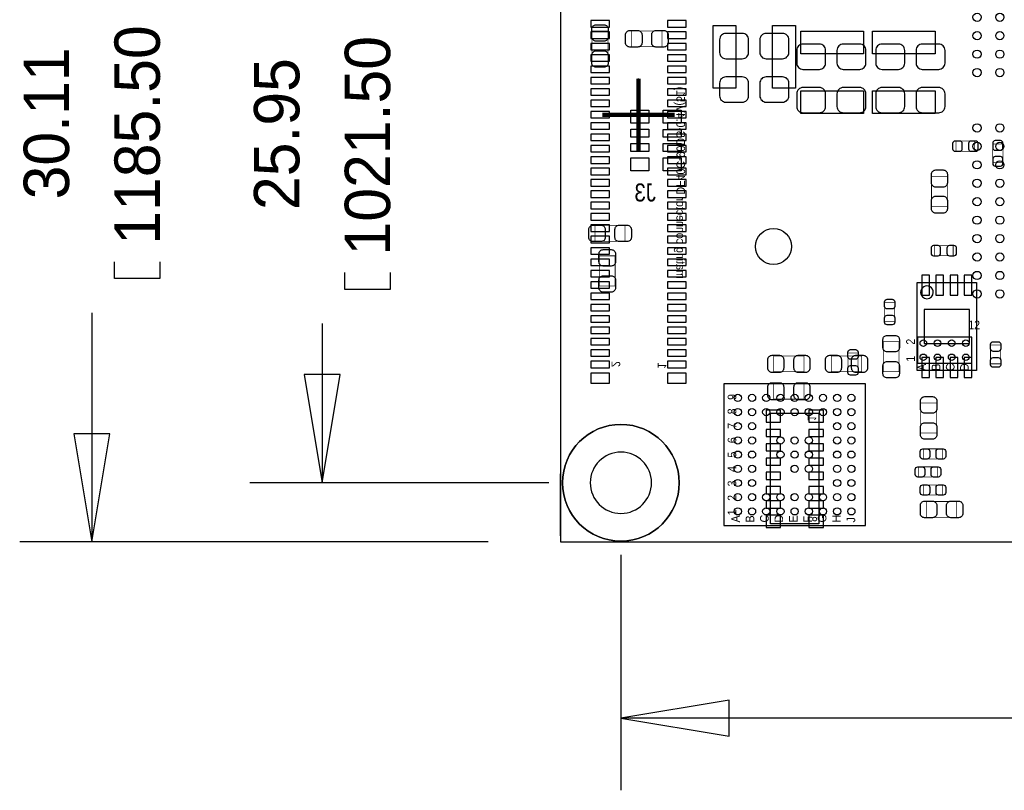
# Model space of a CAD drawing. Extents: x -13 to 81, y -8.8 to 48.8.
# Tile 1 of 9: x -13 to 21.7, y -8.8 to 18.4. Entities that reach past the tile are written whole.
import ezdxf
from ezdxf.enums import TextEntityAlignment as Align

# ---------------------------------------------------------------- set-up
doc = ezdxf.new("R2010")
doc.units = 0
for name, color, linetype in [('BG_DIMENSION', 1, 'CONTINUOUS'), ('BG_OUTLINE', 3, 'CONTINUOUS'), ('PG_ASSEMBLY_BOTTOM', 140, 'CONTINUOUS'), ('PG_ASSEMBLY_TOP', 140, 'CONTINUOUS'), ('PG_BODY_CENTER', 211, 'CONTINUOUS'), ('PIN_BOTTOM', 211, 'CONTINUOUS'), ('PIN_TOP', 160, 'CONTINUOUS')]:
    doc.layers.add(name, color=color, linetype=linetype)

msp = doc.modelspace()

# ---------------------------------------------------------------- linework, layer by layer
at = {"layer": 'BG_DIMENSION'}
for points in [[(-8.082788, 9.873742), (-8.082788, 9.276842), (-9.682988, 9.276842), (-9.682988, 9.873742)], [(0.033528, 9.496298), (0.033528, 8.899398), (-1.566672, 8.899398), (-1.566672, 9.496298)], [(-10.483088, 8.076692), (-10.483088, 0)], [(-2.366772, 7.699248), (-2.366772, 2.0828)], [(-3.001772, 5.8928), (-2.366772, 2.0828), (-1.731772, 5.8928), (-3.001772, 5.8928)], [(-11.118088, 3.81), (-10.483088, 0), (-9.848088, 3.81), (-11.118088, 3.81)], [(5.625592, 2.0828), (-4.906772, 2.0828)], [(3.491992, 0), (-13.023088, 0)], [(8.165592, -0.4572), (8.165592, -8.755634)], [(11.975592, -5.580634), (8.165592, -6.215634), (11.975592, -6.850634), (11.975592, -5.580634)], [(27.591766, -6.215634), (8.165592, -6.215634)]]:
    msp.add_lwpolyline(points, dxfattribs=at)
for points in [[(10.222992, 2.0828, 1), (6.108192, 2.0828, 1)], [(9.245092, 2.0828, 1), (7.086092, 2.0828, 1)]]:
    msp.add_lwpolyline(points, format="xyb", close=True, dxfattribs=at)
at = {"layer": 'BG_OUTLINE'}
msp.add_lwpolyline([(6.031992, 30.1117), (6.031992, 0), (61.210952, 0), (61.210952, 30.1117)], close=True, dxfattribs=at)
msp.add_lwpolyline([(6.031992, 30.1117), (6.031992, 0), (61.210952, 0), (61.210952, 30.1117)], close=True, dxfattribs=at)
for points in [[(6.031992, 8.69188), (6.031992, 6.499606)], [(6.031992, 0.20828), (6.031992, 2.400554)]]:
    msp.add_lwpolyline(points, dxfattribs=at)
at = {"layer": 'PG_ASSEMBLY_BOTTOM', "const_width": 0.024892}
for points in [[(19.976846, 14.124686), (19.976846, 13.764514), (20.636738, 13.764514), (20.636738, 14.124686), (19.976846, 14.124686)], [(21.269706, 13.360654), (21.629878, 13.360654), (21.629878, 14.020546), (21.269706, 14.020546), (21.269706, 13.360654)], [(19.112484, 11.814302), (19.6723, 11.814302), (19.6723, 12.874498), (19.112484, 12.874498), (19.112484, 11.814302)], [(19.214846, 10.441686), (19.214846, 10.081514), (19.874738, 10.081514), (19.874738, 10.441686), (19.214846, 10.441686)], [(14.61389, 5.993892), (14.61389, 6.553708), (13.553694, 6.553708), (13.553694, 5.993892), (14.61389, 5.993892)], [(16.64589, 5.993892), (16.64589, 6.553708), (15.585694, 6.553708), (15.585694, 5.993892), (16.64589, 5.993892)], [(14.61389, 5.028692), (14.61389, 5.588508), (13.553694, 5.588508), (13.553694, 5.028692), (14.61389, 5.028692)]]:
    msp.add_lwpolyline(points, dxfattribs=at)
at = {"layer": 'PG_ASSEMBLY_BOTTOM'}
msp.add_lwpolyline([(18.60169, 9.14273), (20.69973, 9.14273), (20.69973, 6.04393), (18.60169, 6.04393), (18.60169, 9.14273)], dxfattribs=at)
msp.add_lwpolyline([(19.175222, 8.793226, 1), (18.726198, 8.793434, 1)], format="xyb", close=True, dxfattribs=at)
msp.add_lwpolyline([(15.142972, 4.53644), (15.142972, 0.635), (13.441172, 0.635), (13.441172, 4.53644)], close=True, dxfattribs=at)
at = {"layer": 'PG_ASSEMBLY_TOP', "const_width": 0.024892}
for points in [[(7.7089, 16.945102), (7.149084, 16.945102), (7.149084, 18.005298), (7.7089, 18.005298), (7.7089, 16.945102)], [(8.549894, 17.449292), (8.549894, 18.009108), (9.61009, 18.009108), (9.61009, 17.449292), (8.549894, 17.449292)], [(8.31469, 11.151108), (8.31469, 10.591292), (7.254494, 10.591292), (7.254494, 11.151108), (8.31469, 11.151108)], [(7.403084, 10.080498), (7.9629, 10.080498), (7.9629, 9.020302), (7.403084, 9.020302), (7.403084, 10.080498)], [(17.818354, 7.768844), (17.458182, 7.768844), (17.458182, 8.428736), (17.818354, 8.428736), (17.818354, 7.768844)], [(17.9705, 5.997702), (17.410684, 5.997702), (17.410684, 7.057898), (17.9705, 7.057898), (17.9705, 5.997702)], [(21.5519, 6.274816), (21.191728, 6.274816), (21.191728, 6.934708), (21.5519, 6.934708), (21.5519, 6.274816)], [(16.524478, 5.994654), (16.164306, 5.994654), (16.164306, 6.654546), (16.524478, 6.654546), (16.524478, 5.994654)], [(19.2913, 3.838702), (18.731484, 3.838702), (18.731484, 4.898898), (19.2913, 4.898898), (19.2913, 3.838702)], [(18.833846, 2.918714), (18.833846, 3.278886), (19.493738, 3.278886), (19.493738, 2.918714), (18.833846, 2.918714)], [(18.656046, 2.283714), (18.656046, 2.643886), (19.315938, 2.643886), (19.315938, 2.283714), (18.656046, 2.283714)], [(18.833846, 1.648714), (18.833846, 2.008886), (19.493738, 2.008886), (19.493738, 1.648714), (18.833846, 1.648714)], [(19.99869, 1.422908), (19.99869, 0.863092), (18.938494, 0.863092), (18.938494, 1.422908), (19.99869, 1.422908)]]:
    msp.add_lwpolyline(points, dxfattribs=at)
at = {"layer": 'PG_ASSEMBLY_TOP'}
for points in [[(20.533868, 6.294374), (20.533868, 7.213854), (18.613628, 7.213854), (18.613628, 6.294374), (20.533868, 6.294374)], [(16.78813, 0.574294), (16.78813, 5.574538), (11.787886, 5.574538), (11.787886, 0.574294), (16.78813, 0.574294)]]:
    msp.add_lwpolyline(points, dxfattribs=at)
at = {"layer": 'PG_BODY_CENTER', "const_width": 0.1524}
for points in [[(8.785352, 13.78458), (8.785352, 16.32458)], [(7.515352, 15.05458), (10.055352, 15.05458)]]:
    msp.add_lwpolyline(points, dxfattribs=at)
at = {"layer": 'PG_BODY_CENTER'}
for points in [[(8.785352, 13.78458), (8.785352, 16.32458)], [(7.515352, 15.05458), (10.055352, 15.05458)]]:
    msp.add_lwpolyline(points, dxfattribs=at)
at = {"layer": 'PIN_BOTTOM'}
for points in [[(7.100062, 18.14068), (7.760462, 18.14068), (7.760462, 18.36928), (7.100062, 18.36928)], [(9.810242, 18.14068), (10.470642, 18.14068), (10.470642, 18.36928), (9.810242, 18.36928)], [(7.100062, 17.74063), (7.760462, 17.74063), (7.760462, 17.96923), (7.100062, 17.96923)], [(9.810242, 17.74063), (10.470642, 17.74063), (10.470642, 17.96923), (9.810242, 17.96923)], [(7.100062, 17.34058), (7.760462, 17.34058), (7.760462, 17.56918), (7.100062, 17.56918)], [(9.810242, 17.34058), (10.470642, 17.34058), (10.470642, 17.56918), (9.810242, 17.56918)], [(7.100062, 16.94053), (7.760462, 16.94053), (7.760462, 17.16913), (7.100062, 17.16913)], [(9.810242, 16.94053), (10.470642, 16.94053), (10.470642, 17.16913), (9.810242, 17.16913)], [(7.100062, 16.54048), (7.760462, 16.54048), (7.760462, 16.76908), (7.100062, 16.76908)], [(9.810242, 16.54048), (10.470642, 16.54048), (10.470642, 16.76908), (9.810242, 16.76908)], [(7.100062, 16.14043), (7.760462, 16.14043), (7.760462, 16.36903), (7.100062, 16.36903)], [(9.810242, 16.14043), (10.470642, 16.14043), (10.470642, 16.36903), (9.810242, 16.36903)], [(7.100062, 15.74038), (7.760462, 15.74038), (7.760462, 15.96898), (7.100062, 15.96898)], [(9.810242, 15.74038), (10.470642, 15.74038), (10.470642, 15.96898), (9.810242, 15.96898)], [(7.100062, 15.34033), (7.760462, 15.34033), (7.760462, 15.56893), (7.100062, 15.56893)], [(9.810242, 15.34033), (10.470642, 15.34033), (10.470642, 15.56893), (9.810242, 15.56893)], [(7.100062, 14.94028), (7.760462, 14.94028), (7.760462, 15.16888), (7.100062, 15.16888)], [(9.810242, 14.94028), (10.470642, 14.94028), (10.470642, 15.16888), (9.810242, 15.16888)], [(7.100062, 14.54023), (7.760462, 14.54023), (7.760462, 14.76883), (7.100062, 14.76883)], [(9.810242, 14.54023), (10.470642, 14.54023), (10.470642, 14.76883), (9.810242, 14.76883)], [(7.100062, 14.14018), (7.760462, 14.14018), (7.760462, 14.36878), (7.100062, 14.36878)], [(9.810242, 14.14018), (10.470642, 14.14018), (10.470642, 14.36878), (9.810242, 14.36878)], [(7.100062, 13.74013), (7.760462, 13.74013), (7.760462, 13.96873), (7.100062, 13.96873)], [(9.810242, 13.74013), (10.470642, 13.74013), (10.470642, 13.96873), (9.810242, 13.96873)], [(7.100062, 13.34008), (7.760462, 13.34008), (7.760462, 13.56868), (7.100062, 13.56868)], [(9.810242, 13.34008), (10.470642, 13.34008), (10.470642, 13.56868), (9.810242, 13.56868)], [(7.100062, 12.94003), (7.760462, 12.94003), (7.760462, 13.16863), (7.100062, 13.16863)], [(9.810242, 12.94003), (10.470642, 12.94003), (10.470642, 13.16863), (9.810242, 13.16863)], [(7.100062, 12.53998), (7.760462, 12.53998), (7.760462, 12.76858), (7.100062, 12.76858)], [(9.810242, 12.53998), (10.470642, 12.53998), (10.470642, 12.76858), (9.810242, 12.76858)], [(7.100062, 12.13993), (7.760462, 12.13993), (7.760462, 12.36853), (7.100062, 12.36853)], [(9.810242, 12.13993), (10.470642, 12.13993), (10.470642, 12.36853), (9.810242, 12.36853)], [(7.100062, 11.73988), (7.760462, 11.73988), (7.760462, 11.96848), (7.100062, 11.96848)], [(9.810242, 11.73988), (10.470642, 11.73988), (10.470642, 11.96848), (9.810242, 11.96848)], [(7.100062, 11.33983), (7.760462, 11.33983), (7.760462, 11.56843), (7.100062, 11.56843)], [(9.810242, 11.33983), (10.470642, 11.33983), (10.470642, 11.56843), (9.810242, 11.56843)], [(7.100062, 10.93978), (7.760462, 10.93978), (7.760462, 11.16838), (7.100062, 11.16838)], [(9.810242, 10.93978), (10.470642, 10.93978), (10.470642, 11.16838), (9.810242, 11.16838)], [(7.100062, 10.53973), (7.760462, 10.53973), (7.760462, 10.76833), (7.100062, 10.76833)], [(9.810242, 10.53973), (10.470642, 10.53973), (10.470642, 10.76833), (9.810242, 10.76833)], [(7.100062, 10.13968), (7.760462, 10.13968), (7.760462, 10.36828), (7.100062, 10.36828)], [(9.810242, 10.13968), (10.470642, 10.13968), (10.470642, 10.36828), (9.810242, 10.36828)], [(7.100062, 9.73963), (7.760462, 9.73963), (7.760462, 9.96823), (7.100062, 9.96823)], [(9.810242, 9.73963), (10.470642, 9.73963), (10.470642, 9.96823), (9.810242, 9.96823)], [(7.100062, 9.33958), (7.760462, 9.33958), (7.760462, 9.56818), (7.100062, 9.56818)], [(9.810242, 9.33958), (10.470642, 9.33958), (10.470642, 9.56818), (9.810242, 9.56818)], [(19.03603, 9.39419), (18.76679, 9.39419), (18.76679, 8.69315), (19.03603, 8.69315)], [(19.53641, 9.39419), (19.26717, 9.39419), (19.26717, 8.69315), (19.53641, 8.69315)], [(20.03425, 9.39419), (19.76501, 9.39419), (19.76501, 8.69315), (20.03425, 8.69315)], [(20.53463, 9.39419), (20.26539, 9.39419), (20.26539, 8.69315), (20.53463, 8.69315)], [(7.100062, 8.93953), (7.760462, 8.93953), (7.760462, 9.16813), (7.100062, 9.16813)], [(9.810242, 8.93953), (10.470642, 8.93953), (10.470642, 9.16813), (9.810242, 9.16813)], [(7.100062, 8.53948), (7.760462, 8.53948), (7.760462, 8.76808), (7.100062, 8.76808)], [(9.810242, 8.53948), (10.470642, 8.53948), (10.470642, 8.76808), (9.810242, 8.76808)], [(7.100062, 8.13943), (7.760462, 8.13943), (7.760462, 8.36803), (7.100062, 8.36803)], [(9.810242, 8.13943), (10.470642, 8.13943), (10.470642, 8.36803), (9.810242, 8.36803)], [(20.45081, 6.99389), (20.45081, 8.19277), (18.85061, 8.19277), (18.85061, 6.99389)], [(7.100062, 7.73938), (7.760462, 7.73938), (7.760462, 7.96798), (7.100062, 7.96798)], [(9.810242, 7.73938), (10.470642, 7.73938), (10.470642, 7.96798), (9.810242, 7.96798)], [(7.100062, 7.33933), (7.760462, 7.33933), (7.760462, 7.56793), (7.100062, 7.56793)], [(9.810242, 7.33933), (10.470642, 7.33933), (10.470642, 7.56793), (9.810242, 7.56793)], [(7.100062, 6.93928), (7.760462, 6.93928), (7.760462, 7.16788), (7.100062, 7.16788)], [(9.810242, 6.93928), (10.470642, 6.93928), (10.470642, 7.16788), (9.810242, 7.16788)], [(7.100062, 6.53923), (7.760462, 6.53923), (7.760462, 6.76783), (7.100062, 6.76783)], [(9.810242, 6.53923), (10.470642, 6.53923), (10.470642, 6.76783), (9.810242, 6.76783)], [(7.100062, 6.13918), (7.760462, 6.13918), (7.760462, 6.36778), (7.100062, 6.36778)], [(9.810242, 6.13918), (10.470642, 6.13918), (10.470642, 6.36778), (9.810242, 6.36778)], [(19.03603, 6.49351), (18.76679, 6.49351), (18.76679, 5.79247), (19.03603, 5.79247)], [(19.53641, 6.49351), (19.26717, 6.49351), (19.26717, 5.79247), (19.53641, 5.79247)], [(20.03425, 6.49351), (19.76501, 6.49351), (19.76501, 5.79247), (20.03425, 5.79247)], [(20.53463, 6.49351), (20.26539, 6.49351), (20.26539, 5.79247), (20.53463, 5.79247)], [(7.100062, 5.59308), (7.760462, 5.59308), (7.760462, 5.94868), (7.100062, 5.94868)], [(9.810242, 5.59308), (10.470642, 5.59308), (10.470642, 5.94868), (9.810242, 5.94868)], [(13.791692, 4.64566), (13.283692, 4.64566), (13.283692, 4.21386), (13.791692, 4.21386)], [(14.792452, 4.21386), (15.300452, 4.21386), (15.300452, 4.64566), (14.792452, 4.64566)], [(13.791692, 3.9624), (13.283692, 3.9624), (13.283692, 3.7084), (13.791692, 3.7084)], [(15.300452, 3.9624), (14.792452, 3.9624), (14.792452, 3.7084), (15.300452, 3.7084)], [(13.791692, 3.45948), (13.283692, 3.45948), (13.283692, 3.20548), (13.791692, 3.20548)], [(15.300452, 3.45948), (14.792452, 3.45948), (14.792452, 3.20548), (15.300452, 3.20548)], [(13.791692, 2.95402), (13.283692, 2.95402), (13.283692, 2.70002), (13.791692, 2.70002)], [(15.300452, 2.95402), (14.792452, 2.95402), (14.792452, 2.70002), (15.300452, 2.70002)], [(13.791692, 2.4511), (13.283692, 2.4511), (13.283692, 2.1971), (13.791692, 2.1971)], [(15.300452, 2.4511), (14.792452, 2.4511), (14.792452, 2.1971), (15.300452, 2.1971)], [(13.791692, 1.94564), (13.283692, 1.94564), (13.283692, 1.69164), (13.791692, 1.69164)], [(15.300452, 1.94564), (14.792452, 1.94564), (14.792452, 1.69164), (15.300452, 1.69164)], [(13.791692, 1.44272), (13.283692, 1.44272), (13.283692, 1.18872), (13.791692, 1.18872)], [(15.300452, 1.44272), (14.792452, 1.44272), (14.792452, 1.18872), (15.300452, 1.18872)], [(13.791692, 0.9398), (13.283692, 0.9398), (13.283692, 0.508), (13.791692, 0.508)], [(14.792452, 0.508), (15.300452, 0.508), (15.300452, 0.9398), (14.792452, 0.9398)]]:
    msp.add_lwpolyline(points, close=True, dxfattribs=at)
for points in [[(11.64336, 17.69745), (11.64336, 17.247362, 0.414414), (11.863324, 17.027398), (12.44346, 17.027398, 0.414414), (12.663424, 17.247362), (12.663424, 17.69745, 0.414414), (12.44346, 17.917414), (11.863324, 17.917414, 0.414414)], [(13.06322, 17.69745), (13.06322, 17.247362, 0.414414), (13.283184, 17.027398), (13.86332, 17.027398, 0.414414), (14.083284, 17.247362), (14.083284, 17.69745, 0.414414), (13.86332, 17.917414), (13.283184, 17.917414, 0.414414)], [(14.36116, 17.322292), (14.36116, 16.872204, 0.414414), (14.581124, 16.65224), (15.16126, 16.65224, 0.414414), (15.381224, 16.872204), (15.381224, 17.322292, 0.414414), (15.16126, 17.542256), (14.581124, 17.542256, 0.414414)], [(15.78102, 17.322292), (15.78102, 16.872204, 0.414414), (16.000984, 16.65224), (16.58112, 16.65224, 0.414414), (16.801084, 16.872204), (16.801084, 17.322292, 0.414414), (16.58112, 17.542256), (16.000984, 17.542256, 0.414414)], [(17.148048, 17.322292), (17.148048, 16.872204, 0.414414), (17.368012, 16.65224), (17.948148, 16.65224, 0.414414), (18.168112, 16.872204), (18.168112, 17.322292, 0.414414), (17.948148, 17.542256), (17.368012, 17.542256, 0.414414)], [(18.567908, 17.322292), (18.567908, 16.872204, 0.414414), (18.787872, 16.65224), (19.368008, 16.65224, 0.414414), (19.587972, 16.872204), (19.587972, 17.322292, 0.414414), (19.368008, 17.542256), (18.787872, 17.542256, 0.414414)], [(12.663424, 15.717266), (12.663424, 16.167354, 0.414414), (12.44346, 16.387318), (11.863324, 16.387318, 0.414414), (11.64336, 16.167354), (11.64336, 15.717266, 0.414414), (11.863324, 15.497302), (12.44346, 15.497302, 0.414414)], [(14.083284, 15.717266), (14.083284, 16.167354, 0.414414), (13.86332, 16.387318), (13.283184, 16.387318, 0.414414), (13.06322, 16.167354), (13.06322, 15.717266, 0.414414), (13.283184, 15.497302), (13.86332, 15.497302, 0.414414)], [(15.381224, 15.342108), (15.381224, 15.792196, 0.414414), (15.16126, 16.01216), (14.581124, 16.01216, 0.414414), (14.36116, 15.792196), (14.36116, 15.342108, 0.414414), (14.581124, 15.122144), (15.16126, 15.122144, 0.414414)], [(16.801084, 15.342108), (16.801084, 15.792196, 0.414414), (16.58112, 16.01216), (16.000984, 16.01216, 0.414414), (15.78102, 15.792196), (15.78102, 15.342108, 0.414414), (16.000984, 15.122144), (16.58112, 15.122144, 0.414414)], [(18.168112, 15.342108), (18.168112, 15.792196, 0.414414), (17.948148, 16.01216), (17.368012, 16.01216, 0.414414), (17.148048, 15.792196), (17.148048, 15.342108, 0.414414), (17.368012, 15.122144), (17.948148, 15.122144, 0.414414)], [(19.587972, 15.342108), (19.587972, 15.792196, 0.414414), (19.368008, 16.01216), (18.787872, 16.01216, 0.414414), (18.567908, 15.792196), (18.567908, 15.342108, 0.414414), (18.787872, 15.122144), (19.368008, 15.122144, 0.414414)], [(19.946874, 13.764514), (20.106894, 13.764514, 0.413587), (20.19681, 13.854684), (20.19681, 14.034516, 0.413587), (20.106894, 14.124686), (19.946874, 14.124686, 0.413587), (19.856958, 14.034516), (19.856958, 13.854684, 0.413587)], [(20.66671, 14.124686), (20.50669, 14.124686, 0.413587), (20.416774, 14.034516), (20.416774, 13.854684, 0.413587), (20.50669, 13.764514), (20.66671, 13.764514, 0.413587), (20.756626, 13.854684), (20.756626, 14.034516, 0.413587)], [(21.269706, 14.050518), (21.269706, 13.890498, 0.413587), (21.359876, 13.800582), (21.539708, 13.800582, 0.413587), (21.629878, 13.890498), (21.629878, 14.050518, 0.413587), (21.539708, 14.140434), (21.359876, 14.140434, 0.413587)], [(21.629878, 13.330682), (21.629878, 13.490702, 0.413587), (21.539708, 13.580618), (21.359876, 13.580618, 0.413587), (21.269706, 13.490702), (21.269706, 13.330682, 0.413587), (21.359876, 13.240766), (21.539708, 13.240766, 0.413587)], [(19.102324, 12.944348), (19.102324, 12.66444, 0.414846), (19.252438, 12.514326), (19.532346, 12.514326, 0.414846), (19.68246, 12.66444), (19.68246, 12.944348, 0.414846), (19.532346, 13.094462), (19.252438, 13.094462, 0.414846)], [(19.68246, 11.744452), (19.68246, 12.02436, 0.414846), (19.532346, 12.174474), (19.252438, 12.174474, 0.414846), (19.102324, 12.02436), (19.102324, 11.744452, 0.414846), (19.252438, 11.594338), (19.532346, 11.594338, 0.414846)], [(19.184874, 10.081514), (19.344894, 10.081514, 0.413587), (19.43481, 10.171684), (19.43481, 10.351516, 0.413587), (19.344894, 10.441686), (19.184874, 10.441686, 0.413587), (19.094958, 10.351516), (19.094958, 10.171684, 0.413587)], [(19.90471, 10.441686), (19.74469, 10.441686, 0.413587), (19.654774, 10.351516), (19.654774, 10.171684, 0.413587), (19.74469, 10.081514), (19.90471, 10.081514, 0.413587), (19.994626, 10.171684), (19.994626, 10.351516, 0.413587)], [(13.483844, 5.983732), (13.763752, 5.983732, 0.414846), (13.913866, 6.133846), (13.913866, 6.413754, 0.414846), (13.763752, 6.563868), (13.483844, 6.563868, 0.414846), (13.33373, 6.413754), (13.33373, 6.133846, 0.414846)], [(14.68374, 6.563868), (14.403832, 6.563868, 0.414846), (14.253718, 6.413754), (14.253718, 6.133846, 0.414846), (14.403832, 5.983732), (14.68374, 5.983732, 0.414846), (14.833854, 6.133846), (14.833854, 6.413754, 0.414846)], [(15.515844, 5.983732), (15.795752, 5.983732, 0.414846), (15.945866, 6.133846), (15.945866, 6.413754, 0.414846), (15.795752, 6.563868), (15.515844, 6.563868, 0.414846), (15.36573, 6.413754), (15.36573, 6.133846, 0.414846)], [(16.71574, 6.563868), (16.435832, 6.563868, 0.414846), (16.285718, 6.413754), (16.285718, 6.133846, 0.414846), (16.435832, 5.983732), (16.71574, 5.983732, 0.414846), (16.865854, 6.133846), (16.865854, 6.413754, 0.414846)], [(13.483844, 5.018532), (13.763752, 5.018532, 0.414846), (13.913866, 5.168646), (13.913866, 5.448554, 0.414846), (13.763752, 5.598668), (13.483844, 5.598668, 0.414846), (13.33373, 5.448554), (13.33373, 5.168646, 0.414846)], [(14.68374, 5.598668), (14.403832, 5.598668, 0.414846), (14.253718, 5.448554), (14.253718, 5.168646, 0.414846), (14.403832, 5.018532), (14.68374, 5.018532, 0.414846), (14.833854, 5.168646), (14.833854, 5.448554, 0.414846)]]:
    msp.add_lwpolyline(points, format="xyb", close=True, dxfattribs=at)
for centre, radius in [((13.540232, 10.410698), 0.635), ((8.165592, 2.0828), 2.0574)]:
    msp.add_circle(centre, radius, dxfattribs=at)
at = {"layer": 'PIN_TOP'}
for points in [[(7.71906, 18.075148), (7.71906, 17.79524, -0.414846), (7.568946, 17.645126), (7.289038, 17.645126, -0.414846), (7.138924, 17.79524), (7.138924, 18.075148, -0.414846), (7.289038, 18.225262), (7.568946, 18.225262, -0.414846)], [(8.480044, 18.019268), (8.759952, 18.019268, -0.414846), (8.910066, 17.869154), (8.910066, 17.589246, -0.414846), (8.759952, 17.439132), (8.480044, 17.439132, -0.414846), (8.32993, 17.589246), (8.32993, 17.869154, -0.414846)], [(9.67994, 17.439132), (9.400032, 17.439132, -0.414846), (9.249918, 17.589246), (9.249918, 17.869154, -0.414846), (9.400032, 18.019268), (9.67994, 18.019268, -0.414846), (9.830054, 17.869154), (9.830054, 17.589246, -0.414846)], [(7.138924, 16.875252), (7.138924, 17.15516, -0.414846), (7.289038, 17.305274), (7.568946, 17.305274, -0.414846), (7.71906, 17.15516), (7.71906, 16.875252, -0.414846), (7.568946, 16.725138), (7.289038, 16.725138, -0.414846)], [(7.184644, 11.161268), (7.464552, 11.161268, -0.414846), (7.614666, 11.011154), (7.614666, 10.731246, -0.414846), (7.464552, 10.581132), (7.184644, 10.581132, -0.414846), (7.03453, 10.731246), (7.03453, 11.011154, -0.414846)], [(8.38454, 10.581132), (8.104632, 10.581132, -0.414846), (7.954518, 10.731246), (7.954518, 11.011154, -0.414846), (8.104632, 11.161268), (8.38454, 11.161268, -0.414846), (8.534654, 11.011154), (8.534654, 10.731246, -0.414846)], [(7.97306, 10.150348), (7.97306, 9.87044, -0.414846), (7.822946, 9.720326), (7.543038, 9.720326, -0.414846), (7.392924, 9.87044), (7.392924, 10.150348, -0.414846), (7.543038, 10.300462), (7.822946, 10.300462, -0.414846)], [(7.392924, 8.950452), (7.392924, 9.23036, -0.414846), (7.543038, 9.380474), (7.822946, 9.380474, -0.414846), (7.97306, 9.23036), (7.97306, 8.950452, -0.414846), (7.822946, 8.800338), (7.543038, 8.800338, -0.414846)], [(17.818354, 8.458708), (17.818354, 8.298688, -0.413587), (17.728184, 8.208772), (17.548352, 8.208772, -0.413587), (17.458182, 8.298688), (17.458182, 8.458708, -0.413587), (17.548352, 8.548624), (17.728184, 8.548624, -0.413587)], [(17.458182, 7.738872), (17.458182, 7.898892, -0.413587), (17.548352, 7.988808), (17.728184, 7.988808, -0.413587), (17.818354, 7.898892), (17.818354, 7.738872, -0.413587), (17.728184, 7.648956), (17.548352, 7.648956, -0.413587)], [(17.98066, 7.127748), (17.98066, 6.84784, -0.414846), (17.830546, 6.697726), (17.550638, 6.697726, -0.414846), (17.400524, 6.84784), (17.400524, 7.127748, -0.414846), (17.550638, 7.277862), (17.830546, 7.277862, -0.414846)], [(21.5519, 6.96468), (21.5519, 6.80466, -0.413587), (21.46173, 6.714744), (21.281898, 6.714744, -0.413587), (21.191728, 6.80466), (21.191728, 6.96468, -0.413587), (21.281898, 7.054596), (21.46173, 7.054596, -0.413587)], [(16.524478, 6.684518), (16.524478, 6.524498, -0.413587), (16.434308, 6.434582), (16.254476, 6.434582, -0.413587), (16.164306, 6.524498), (16.164306, 6.684518, -0.413587), (16.254476, 6.774434), (16.434308, 6.774434, -0.413587)], [(17.400524, 5.927852), (17.400524, 6.20776, -0.414846), (17.550638, 6.357874), (17.830546, 6.357874, -0.414846), (17.98066, 6.20776), (17.98066, 5.927852, -0.414846), (17.830546, 5.777738), (17.550638, 5.777738, -0.414846)], [(21.191728, 6.244844), (21.191728, 6.404864, -0.413587), (21.281898, 6.49478), (21.46173, 6.49478, -0.413587), (21.5519, 6.404864), (21.5519, 6.244844, -0.413587), (21.46173, 6.154928), (21.281898, 6.154928, -0.413587)], [(16.164306, 5.964682), (16.164306, 6.124702, -0.413587), (16.254476, 6.214618), (16.434308, 6.214618, -0.413587), (16.524478, 6.124702), (16.524478, 5.964682, -0.413587), (16.434308, 5.874766), (16.254476, 5.874766, -0.413587)], [(19.30146, 4.968748), (19.30146, 4.68884, -0.414846), (19.151346, 4.538726), (18.871438, 4.538726, -0.414846), (18.721324, 4.68884), (18.721324, 4.968748, -0.414846), (18.871438, 5.118862), (19.151346, 5.118862, -0.414846)], [(18.721324, 3.768852), (18.721324, 4.04876, -0.414846), (18.871438, 4.198874), (19.151346, 4.198874, -0.414846), (19.30146, 4.04876), (19.30146, 3.768852, -0.414846), (19.151346, 3.618738), (18.871438, 3.618738, -0.414846)], [(18.803874, 3.278886), (18.963894, 3.278886, -0.413587), (19.05381, 3.188716), (19.05381, 3.008884, -0.413587), (18.963894, 2.918714), (18.803874, 2.918714, -0.413587), (18.713958, 3.008884), (18.713958, 3.188716, -0.413587)], [(19.52371, 2.918714), (19.36369, 2.918714, -0.413587), (19.273774, 3.008884), (19.273774, 3.188716, -0.413587), (19.36369, 3.278886), (19.52371, 3.278886, -0.413587), (19.613626, 3.188716), (19.613626, 3.008884, -0.413587)], [(18.626074, 2.643886), (18.786094, 2.643886, -0.413587), (18.87601, 2.553716), (18.87601, 2.373884, -0.413587), (18.786094, 2.283714), (18.626074, 2.283714, -0.413587), (18.536158, 2.373884), (18.536158, 2.553716, -0.413587)], [(19.34591, 2.283714), (19.18589, 2.283714, -0.413587), (19.095974, 2.373884), (19.095974, 2.553716, -0.413587), (19.18589, 2.643886), (19.34591, 2.643886, -0.413587), (19.435826, 2.553716), (19.435826, 2.373884, -0.413587)], [(18.803874, 2.008886), (18.963894, 2.008886, -0.413587), (19.05381, 1.918716), (19.05381, 1.738884, -0.413587), (18.963894, 1.648714), (18.803874, 1.648714, -0.413587), (18.713958, 1.738884), (18.713958, 1.918716, -0.413587)], [(19.52371, 1.648714), (19.36369, 1.648714, -0.413587), (19.273774, 1.738884), (19.273774, 1.918716, -0.413587), (19.36369, 2.008886), (19.52371, 2.008886, -0.413587), (19.613626, 1.918716), (19.613626, 1.738884, -0.413587)], [(18.868644, 1.433068), (19.148552, 1.433068, -0.414846), (19.298666, 1.282954), (19.298666, 1.003046, -0.414846), (19.148552, 0.852932), (18.868644, 0.852932, -0.414846), (18.71853, 1.003046), (18.71853, 1.282954, -0.414846)], [(20.06854, 0.852932), (19.788632, 0.852932, -0.414846), (19.638518, 1.003046), (19.638518, 1.282954, -0.414846), (19.788632, 1.433068), (20.06854, 1.433068, -0.414846), (20.218654, 1.282954), (20.218654, 1.003046, -0.414846)]]:
    msp.add_lwpolyline(points, format="xyb", close=True, dxfattribs=at)
for points in [[(12.215622, 18.1991), (12.215622, 15.9893), (11.415522, 15.9893), (11.415522, 18.1991)], [(14.313662, 18.1991), (14.313662, 15.9893), (13.513562, 15.9893), (13.513562, 18.1991)], [(14.502892, 17.998694), (16.712692, 17.998694), (16.712692, 17.198594), (14.502892, 17.198594)], [(17.034002, 17.998694), (19.243802, 17.998694), (19.243802, 17.198594), (17.034002, 17.198594)], [(14.502892, 15.900654), (16.712692, 15.900654), (16.712692, 15.100554), (14.502892, 15.100554)], [(17.034002, 15.900654), (19.243802, 15.900654), (19.243802, 15.100554), (17.034002, 15.100554)], [(9.148064, 14.7574), (8.513064, 14.7574), (8.513064, 15.2146), (9.148064, 15.2146)], [(10.291064, 14.7574), (9.656064, 14.7574), (9.656064, 15.2146), (10.291064, 15.2146)], [(9.148064, 14.25956), (8.513064, 14.25956), (8.513064, 14.53896), (9.148064, 14.53896)], [(10.291064, 14.25702), (9.656064, 14.25702), (9.656064, 14.53642), (10.291064, 14.53642)], [(9.148064, 13.75918), (8.513064, 13.75918), (8.513064, 14.03858), (9.148064, 14.03858)], [(10.291064, 13.75664), (9.656064, 13.75664), (9.656064, 14.03604), (10.291064, 14.03604)], [(9.148064, 13.081), (8.513064, 13.081), (8.513064, 13.5382), (9.148064, 13.5382)], [(10.291064, 13.07592), (9.656064, 13.07592), (9.656064, 13.53312), (10.291064, 13.53312)]]:
    msp.add_lwpolyline(points, close=True, dxfattribs=at)
for centre, radius in [((20.718272, 18.489422), 0.14478), ((21.518372, 18.489422), 0.14478), ((20.718272, 17.839436), 0.14478), ((21.518372, 17.839436), 0.14478), ((20.718272, 17.18945), 0.14478), ((21.518372, 17.18945), 0.14478), ((20.718272, 16.539464), 0.14478), ((21.518372, 16.539464), 0.14478), ((20.718272, 14.589252), 0.14478), ((21.518372, 14.589252), 0.14478), ((20.718272, 13.939266), 0.14478), ((21.518372, 13.939266), 0.14478), ((20.718272, 13.28928), 0.14478), ((21.518372, 13.28928), 0.14478), ((20.718272, 12.639294), 0.14478), ((21.518372, 12.639294), 0.14478), ((20.718272, 11.989308), 0.14478), ((21.518372, 11.989308), 0.14478), ((20.718272, 11.339322), 0.14478), ((21.518372, 11.339322), 0.14478), ((20.718272, 10.689336), 0.14478), ((21.518372, 10.689336), 0.14478), ((20.718272, 10.03935), 0.14478), ((21.518372, 10.03935), 0.14478), ((20.718272, 9.389364), 0.14478), ((21.518372, 9.389364), 0.14478), ((20.718272, 8.739378), 0.14478), ((21.518372, 8.739378), 0.14478), ((18.824448, 7.003034), 0.11557), ((19.324828, 7.003034), 0.11557), ((19.822668, 7.003034), 0.11557), ((20.323048, 7.003034), 0.11557), ((18.824448, 6.505194), 0.11557), ((19.324828, 6.505194), 0.11557), ((19.822668, 6.505194), 0.11557), ((20.323048, 6.505194), 0.11557), ((12.288012, 5.074412), 0.127), ((12.787884, 5.074412), 0.127), ((13.28801, 5.074412), 0.127), ((13.787882, 5.074412), 0.127), ((14.288008, 5.074412), 0.127), ((14.788134, 5.074412), 0.127), ((15.288006, 5.074412), 0.127), ((15.788132, 5.074412), 0.127), ((16.288004, 5.074412), 0.127), ((12.288012, 4.57454), 0.127), ((12.787884, 4.57454), 0.127), ((13.28801, 4.57454), 0.127), ((13.787882, 4.57454), 0.127), ((14.288008, 4.57454), 0.127), ((14.788134, 4.57454), 0.127), ((15.288006, 4.57454), 0.127), ((15.788132, 4.57454), 0.127), ((16.288004, 4.57454), 0.127), ((12.288012, 4.074414), 0.127), ((12.787884, 4.074414), 0.127), ((15.788132, 4.074414), 0.127), ((16.288004, 4.074414), 0.127), ((8.165592, 2.0828), 2.0574), ((12.288012, 3.574542), 0.127), ((12.787884, 3.574542), 0.127), ((13.787882, 3.574542), 0.127), ((14.288008, 3.574542), 0.127), ((14.788134, 3.574542), 0.127), ((15.788132, 3.574542), 0.127), ((16.288004, 3.574542), 0.127), ((12.288012, 3.074416), 0.127), ((12.787884, 3.074416), 0.127), ((13.787882, 3.074416), 0.127), ((14.288008, 3.074416), 0.127), ((14.788134, 3.074416), 0.127), ((15.788132, 3.074416), 0.127), ((16.288004, 3.074416), 0.127), ((12.288012, 2.57429), 0.127), ((12.787884, 2.57429), 0.127), ((14.288008, 2.57429), 0.127), ((14.788134, 2.57429), 0.127), ((15.788132, 2.57429), 0.127), ((16.288004, 2.57429), 0.127), ((12.288012, 2.074418), 0.127), ((12.787884, 2.074418), 0.127), ((15.788132, 2.074418), 0.127), ((16.288004, 2.074418), 0.127), ((12.288012, 1.574292), 0.127), ((12.787884, 1.574292), 0.127), ((13.28801, 1.574292), 0.127), ((13.787882, 1.574292), 0.127), ((14.288008, 1.574292), 0.127), ((14.788134, 1.574292), 0.127), ((15.288006, 1.574292), 0.127), ((15.788132, 1.574292), 0.127), ((16.288004, 1.574292), 0.127), ((12.288012, 1.07442), 0.127), ((12.787884, 1.07442), 0.127), ((13.28801, 1.07442), 0.127), ((13.787882, 1.07442), 0.127), ((14.288008, 1.07442), 0.127), ((14.788134, 1.07442), 0.127), ((15.288006, 1.07442), 0.127), ((15.788132, 1.07442), 0.127), ((16.288004, 1.07442), 0.127)]:
    msp.add_circle(centre, radius, dxfattribs=at)

# ---------------------------------------------------------------- texts
at = {"layer": 'BG_DIMENSION'}
for s, p in [('1185.50', (-8.082788, 10.470642)), ('1021.50', (0.033528, 10.093198)), ('30.11', (-11.283188, 12.070842)), ('25.95', (-3.166872, 11.693398))]:
    msp.add_text(s, height=1.6002, rotation=90, dxfattribs=at).set_placement(p)
at = {"layer": 'BG_DIMENSION', "text_generation_flag": 2, "width": 0.84}
msp.add_text('J3', height=0.635, dxfattribs=at).set_placement((9.398254, 11.99642))
at = {"layer": 'PG_ASSEMBLY_BOTTOM', "text_generation_flag": 2, "width": 0.916667}
for s, p in [('mating connector DF40C-90DS-0.4V(51)', (10.121392, 9.271)), ('2', (7.835392, 6.1595)), ('1', (9.460992, 6.1087)), ('1', (14.744192, 4.2545)), ('8', (14.769592, 0.6985))]:
    msp.add_text(s, height=0.3048, rotation=270, dxfattribs=at).set_placement(p)
at = {"layer": 'PG_ASSEMBLY_TOP', "width": 0.916667}
msp.add_text('12', height=0.3048, dxfattribs=at).set_placement((20.408392, 7.493))
for s, p in [('2', (18.524728, 7.053834)), ('1', (18.524728, 6.454394)), ('A', (18.923508, 6.154674)), ('B', (19.423888, 6.154674)), ('C', (19.924268, 6.154674)), ('D', (20.424648, 6.154674))]:
    msp.add_text(s, height=0.3048, rotation=90, dxfattribs=at).set_placement(p, align=Align.CENTER)
for s, p in [('9', (12.232132, 5.003292)), ('8', (12.232132, 4.495292)), ('7', (12.232132, 3.987292)), ('6', (12.232132, 3.479292)), ('5', (12.232132, 2.971292)), ('4', (12.232132, 2.46253)), ('3', (12.232132, 1.95453)), ('2', (12.232132, 1.44653)), ('1', (12.232132, 0.93853)), ('A', (12.359132, 0.68453)), ('B', (12.867132, 0.68453)), ('C', (13.375132, 0.68453)), ('D', (13.883894, 0.68453)), ('E', (14.391894, 0.68453)), ('F', (14.899894, 0.68453)), ('G', (15.407894, 0.68453)), ('H', (15.915894, 0.68453)), ('J', (16.423894, 0.68453))]:
    msp.add_text(s, height=0.3048, rotation=90, dxfattribs=at).set_placement(p)

doc.saveas('drawing.dxf')
